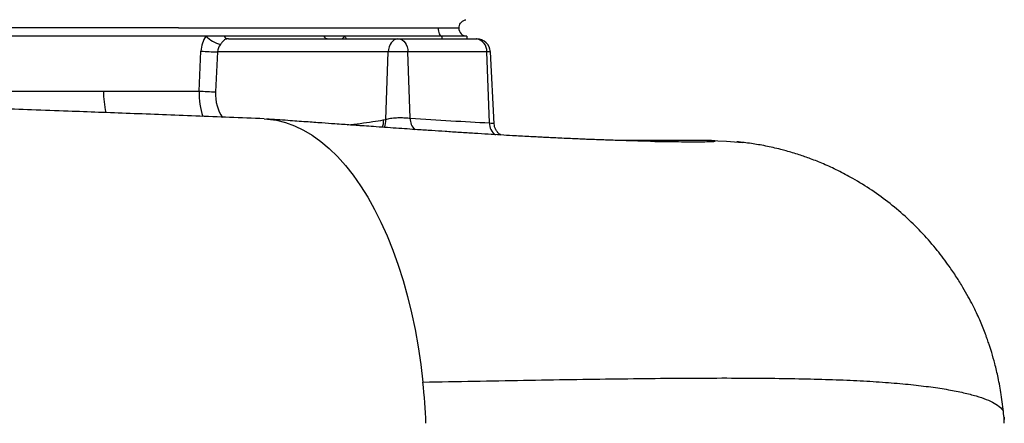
# Model space of a CAD drawing. Header units: millimetres. Extents: x 2416 to 4595, y 822 to 5880.
# Tile 6 of 11: x 3870 to 4588, y 1484 to 1778. Entities that reach past the tile are written whole.
import ezdxf

# ---------------------------------------------------------------- set-up
doc = ezdxf.new("R2010")
doc.units = ezdxf.units.MM
doc.header["$LTSCALE"] = 2

msp = doc.modelspace()

# ---------------------------------------------------------------- linework, layer by layer
at = {"color": 7, "linetype": 'Continuous', "lineweight": 25}
for p, q in [((4005.68, 1766.42), (3684.04, 1766.42)), ((3985.68, 1772.42), (3985.72, 1772.42)), ((3985.72, 1772.42), (4175.04, 1772.42)), ((4019.1, 1766.42), (4005.68, 1766.42)), ((4091.74, 1766.42), (4019.1, 1766.42)), ((4107.01, 1766.42), (4091.74, 1766.42)), ((4178.04, 1766.42), (4107.01, 1766.42)), ((4175.04, 1772.42), (4190.04, 1772.42)), ((4196.04, 1766.42), (4178.04, 1766.42)), ((4196.04, 1766.42), (4196.04, 1764.42)), ((4022.1, 1764.42), (4145.73, 1764.42)), ((4145.73, 1764.42), (4146.43, 1764.42)), ((4146.43, 1764.42), (4203.04, 1764.42)), ((4203.04, 1764.42), (4203.17, 1764.42)), ((4000.76, 1726.42), (4002.12, 1755.46)), ((4014.18, 1754.94), (4012.82, 1725.89)), ((4138.66, 1754.94), (4014.18, 1754.94)), ((4136.84, 1705.75), (4138.66, 1754.94)), ((4153.08, 1754.94), (4138.66, 1754.94)), ((4154.77, 1706.67), (4153.08, 1754.94)), ((4210.48, 1754.94), (4153.08, 1754.94)), ((4212.5, 1703.25), (4210.48, 1754.94)), ((4215.9, 1702.48), (4213.15, 1754.94)), ((3756.06, 1726.4), (3931.04, 1726.42)), ((3931.04, 1726.42), (4000.76, 1726.42)), ((4135.08, 1705.39), (4136.84, 1705.75)), ((4372.72, 1690.42), (4307.06, 1690.42)), ((4587.68, 1488.34), (4587.31, 1491.45)), ((4587.83, 1488.92), (4587.68, 1488.92)), ((4587.83, 1488.92), (4587.83, 1487.13))]:
    msp.add_line(p, q, dxfattribs=at)
at = {"color": 8, "linetype": 'Continuous', "lineweight": 25}
for p, q in [((4178.04, 1764.42), (4178.04, 1766.42)), ((4213.15, 1754.94), (4210.48, 1754.94))]:
    msp.add_line(p, q, dxfattribs=at)
at = {"color": 8, "linetype": 'Continuous', "lineweight": 25, "flags": 128}
msp.add_lwpolyline([(4107.01, 1766.42), (4105.63, 1765.06), (4105.06, 1764.42)], dxfattribs=at)
at = {"color": 7, "linetype": 'Continuous', "lineweight": 25, "flags": 128}
for points in [[(4175.04, 1772.42), (4175.1, 1771.25), (4175.27, 1770.12), (4175.55, 1769.08), (4175.92, 1768.17), (4176.37, 1767.43), (4176.89, 1766.87), (4177.45, 1766.53), (4178.04, 1766.42)], [(4145.73, 1764.42), (4144.39, 1764.24), (4143.11, 1763.71), (4141.91, 1762.84), (4140.86, 1761.67), (4139.98, 1760.24), (4139.3, 1758.6), (4138.86, 1756.82), (4138.66, 1754.94)], [(4146.43, 1764.42), (4147.68, 1764.24), (4148.9, 1763.71), (4150.02, 1762.84), (4151.02, 1761.67), (4151.85, 1760.24), (4152.48, 1758.6), (4152.9, 1756.82), (4153.08, 1754.94)], [(4048.15, 1706.21), (4050.61, 1706.06), (4057.25, 1705.15), (4063.86, 1703.5), (4070.41, 1701.14), (4076.89, 1698.05), (4083.27, 1694.26), (4089.54, 1689.77), (4095.67, 1684.6), (4101.65, 1678.76), (4107.47, 1672.27), (4113.09, 1665.15), (4118.52, 1657.42), (4123.72, 1649.11), (4128.68, 1640.24), (4133.39, 1630.83), (4137.84, 1620.92), (4142.01, 1610.54), (4145.88, 1599.71), (4149.45, 1588.47), (4152.71, 1576.86), (4155.64, 1564.91), (4158.24, 1552.65), (4160.5, 1540.12), (4162.41, 1527.36), (4163.96, 1514.42)], [(4372.72, 1690.42), (4385.26, 1690.05), (4396.9, 1689.03)]]:
    msp.add_lwpolyline(points, dxfattribs=at)
at = {"color": 7, "linetype": 'Continuous', "lineweight": 25}
for centre, radius, start, end in [((4023.53, 1785.66), 26.25, 227.14649, 254.09311), ((4022.47, 1768.22), 3.82, 208.16112, 264.459), ((4095.11, 1768.22), 3.82, 208.16117, 264.45843), ((4196.04, 1772.42), 6, 180, 270), ((4201.65, 1755.67), 8.86, 355.2959, 80.99498), ((4203.17, 1754.42), 10, 3, 90), ((4021.83, 2070.41), 315.56, 266.4192, 268.61135), ((4020.46, 2041.37), 315.57, 266.41923, 268.61134), ((3694.66, 1464.95), 471.9, 2.36461, 6.01743)]:
    msp.add_arc(centre, radius, start, end, dxfattribs=at)
at = {"color": 8, "linetype": 'Continuous', "lineweight": 25}
for centre, radius, start, end in [((3997.47, 1726.09), 66.43, 179.71735, 193.37574), ((4125.47, 1704.78), 11.42, 334.39153, 4.85373), ((4165.18, 1705.95), 10.43, 176.05785, 227.40928), ((4222.5, 1702.81), 10.01, 177.50132, 235.2508)]:
    msp.add_arc(centre, radius, start, end, dxfattribs=at)
at = {"color": 7, "linetype": 'Continuous', "lineweight": 25}
for centre, major_axis, ratio, start_param, end_param in [((4020.03, 1754.42), (0, 20), 0.896575, 0.927295, 1.518436), ((4025.03, 1754.42), (10.86, 0), 0.920773, 2.498092, 3.089233)]:
    msp.add_ellipse(centre, major_axis=major_axis, ratio=ratio, start_param=start_param, end_param=end_param, dxfattribs=at)
at = {"color": 8, "linetype": 'Continuous', "lineweight": 25}
for centre, major_axis, ratio, start_param, end_param in [((4092.67, 1754.42), (0, 20), 0.896575, 5.235988, 5.35589), ((4024.79, 1726.42), (2.2, 35.97), 0.66621, 1.611491, 2.153477), ((4031.85, 1725.89), (2.61, 25.93), 0.728603, 1.644033, 2.446887)]:
    msp.add_ellipse(centre, major_axis=major_axis, ratio=ratio, start_param=start_param, end_param=end_param, dxfattribs=at)
at = {"color": 7, "linetype": 'Continuous', "lineweight": 25}
for points, knots in [([(4190.33, 1772.42), (4190.37, 1773.02), (4190.47, 1774.27), (4191.37, 1776.01), (4192.78, 1777.47), (4194.03, 1777.97), (4194.65, 1778.22)], [0, 0, 0, 0, 0.230799, 0.482504, 0.743655, 1, 1, 1, 1]), ([(4194.65, 1778.22), (4194.73, 1778.25), (4194.89, 1778.29), (4195.08, 1778.34), (4195.21, 1778.37), (4195.29, 1778.39), (4195.33, 1778.4), (4195.32, 1778.41), (4195.32, 1778.41)], [0, 0, 0, 0, 0.234141, 0.447316, 0.63936, 0.810102, 0.959392, 1, 1, 1, 1]), ([(3985.68, 1772.42), (3981.4, 1772.42), (3973.12, 1772.42), (3947.61, 1772.42), (3910.9, 1772.42), (3874.62, 1772.42), (3852.05, 1772.42), (3844.98, 1772.42), (3841.44, 1772.42)], [0, 0, 0, 0, 0.089082, 0.172594, 0.531387, 0.853479, 0.92645, 1, 1, 1, 1]), ([(4022.1, 1764.42), (4021.72, 1764.42), (4021.36, 1764.4), (4020.85, 1764.34), (4020.69, 1764.31), (4020.39, 1764.24), (4020.25, 1764.2), (4019.58, 1763.98), (4019.16, 1763.72), (4018.4, 1763.03), (4018.05, 1762.62), (4017.46, 1761.86), (4017.26, 1761.59), (4016.82, 1761.02), (4016.59, 1760.72), (4016.34, 1760.42)], [0, 0, 0, 0, 0.125, 0.125, 0.1875, 0.1875, 0.25, 0.25, 0.5, 0.5, 0.75, 0.75, 0.875, 0.875, 1, 1, 1, 1]), ([(4048.14, 1706.21), (4039.83, 1706.55), (4023.55, 1707.22), (3998.74, 1708.2), (3974.49, 1709.15), (3950.84, 1710.05), (3927.9, 1710.92), (3904, 1711.81), (3879.35, 1712.71), (3854.22, 1713.63), (3830.69, 1714.48), (3808.85, 1715.26), (3788.75, 1715.97), (3770.44, 1716.62), (3753.95, 1717.2), (3736.73, 1717.81), (3718.5, 1718.45), (3698.96, 1719.14), (3680.42, 1719.79), (3664.15, 1720.35), (3649.48, 1720.87), (3635.44, 1721.36), (3619.77, 1721.91), (3602.2, 1722.52), (3584.32, 1723.15), (3566.42, 1723.77), (3549.49, 1724.37), (3533.21, 1724.94), (3518.53, 1725.46), (3506.29, 1725.89), (3496.27, 1726.24), (3488.29, 1726.52), (3481.58, 1726.76), (3476.15, 1726.95), (3471.59, 1727.11), (3466.08, 1727.3), (3458.45, 1727.57), (3447.9, 1727.95), (3435.26, 1728.4), (3420.6, 1728.92), (3404.01, 1729.51), (3385.41, 1730.17), (3364.85, 1730.91), (3342.48, 1731.71), (3319.19, 1732.55), (3296.02, 1733.38), (3271.61, 1734.26), (3246.52, 1735.17), (3221.18, 1736.11), (3198.06, 1736.97), (3177.14, 1737.77), (3158.36, 1738.51), (3140.52, 1739.23), (3123.01, 1739.95), (3105.06, 1740.73), (3087.15, 1741.53), (3069.32, 1742.38), (3054.07, 1743.15), (3041.01, 1743.85), (3029.99, 1744.47), (3018.88, 1745.15), (3008.71, 1745.82), (2999.6, 1746.47), (2991.59, 1747.1), (2984.3, 1747.74), (2977.67, 1748.41), (2973.94, 1748.93), (2972.01, 1749.19)], [0, 0, 0, 0, 0.022856, 0.044741, 0.065683, 0.085699, 0.1048, 0.122988, 0.144608, 0.164776, 0.183488, 0.20074, 0.216529, 0.230852, 0.243707, 0.255096, 0.27103, 0.286147, 0.300483, 0.314035, 0.323844, 0.334465, 0.346562, 0.360133, 0.375175, 0.388029, 0.401709, 0.414579, 0.426016, 0.436021, 0.443266, 0.449515, 0.454769, 0.459026, 0.462287, 0.465464, 0.471973, 0.480342, 0.490577, 0.502274, 0.515733, 0.530962, 0.547971, 0.56677, 0.587192, 0.60734, 0.626701, 0.65126, 0.67431, 0.695792, 0.715688, 0.734003, 0.750752, 0.769251, 0.7882, 0.807897, 0.828335, 0.849522, 0.863208, 0.87807, 0.894389, 0.912194, 0.927543, 0.943922, 0.961401, 0.980081, 1, 1, 1, 1]), ([(4330.6, 1689.85), (4329.53, 1689.87), (4327.37, 1689.9), (4322.29, 1690), (4315.8, 1690.16), (4309.13, 1690.35), (4302.95, 1690.54), (4297.15, 1690.74), (4291.72, 1690.93), (4286.84, 1691.12), (4282.06, 1691.31), (4277.1, 1691.52), (4271.48, 1691.76), (4265.54, 1692.03), (4259.85, 1692.31), (4255, 1692.55), (4250.7, 1692.77), (4246.25, 1693), (4241.02, 1693.28), (4235.26, 1693.59), (4228.43, 1693.97), (4220.63, 1694.43), (4211.38, 1694.98), (4201.42, 1695.59), (4190.95, 1696.25), (4180.54, 1696.92), (4170.32, 1697.6), (4161.07, 1698.22), (4152.41, 1698.81), (4144.37, 1699.36), (4136.19, 1699.93), (4128.43, 1700.47), (4122.51, 1700.89), (4118.29, 1701.18), (4114.98, 1701.42), (4110.9, 1701.71), (4105.72, 1702.08), (4098.73, 1702.58), (4089.65, 1703.23), (4078.22, 1704.05), (4064.85, 1705.02), (4055.2, 1705.73), (4050.06, 1706.1)], [0, 0, 0, 0, 0.035224, 0.070737, 0.106659, 0.140078, 0.169572, 0.195353, 0.220459, 0.246019, 0.266322, 0.288653, 0.313029, 0.339053, 0.362264, 0.381442, 0.39602, 0.412182, 0.432087, 0.454276, 0.474817, 0.504838, 0.53566, 0.568315, 0.60271, 0.635742, 0.665604, 0.696241, 0.718734, 0.742068, 0.766255, 0.789138, 0.808143, 0.816167, 0.82451, 0.835744, 0.849963, 0.8672, 0.893046, 0.923749, 0.959392, 1, 1, 1, 1]), ([(4135.08, 1705.39), (4135.08, 1705.34), (4135.12, 1704.59), (4135.04, 1702.79), (4134.76, 1700.92), (4134.25, 1700.1), (4134.23, 1700.06)], [0, 0, 0, 0, 0.028763, 0.39004, 0.970088, 1, 1, 1, 1]), ([(4136.84, 1705.75), (4137.38, 1705.92), (4139, 1706.42), (4142.37, 1706.93), (4146.78, 1707.13), (4151.2, 1707.01), (4153.58, 1706.78), (4154.77, 1706.67)], [0, 0, 0, 0, 0.112535, 0.334894, 0.556251, 0.777936, 1, 1, 1, 1]), ([(4154.77, 1706.67), (4164.78, 1706.03), (4184.82, 1704.75), (4203.26, 1703.75), (4212.5, 1703.25)], [0, 0, 0, 0, 0.499208, 1, 1, 1, 1]), ([(4220.93, 1694.41), (4220.54, 1694.63), (4219.62, 1695.17), (4218.24, 1696.49), (4216.99, 1698.29), (4216.13, 1700.35), (4216, 1701.81), (4215.93, 1702.49)], [0, 0, 0, 0, 0.144143, 0.345863, 0.567053, 0.797777, 1, 1, 1, 1]), ([(4329.92, 1689.87), (4330.43, 1689.86), (4335.37, 1689.76), (4343.04, 1689.65), (4352.87, 1689.54), (4361.36, 1689.5), (4368.39, 1689.53), (4373.54, 1689.63), (4376.52, 1689.78), (4377.34, 1689.97), (4376.26, 1690.19), (4373.91, 1690.34), (4372.72, 1690.42)], [0, 0, 0, 0, 0.0108725, 0.1053291, 0.2005216, 0.2964546, 0.4116108, 0.5277463, 0.6447445, 0.7625153, 0.8809793, 1, 1, 1, 1]), ([(4587.33, 1491.11), (4586.82, 1495.86), (4585.85, 1504.77), (4583.55, 1517.02), (4581.14, 1527.21), (4578.88, 1535.22), (4577.04, 1541.03), (4575.71, 1544.92), (4574.72, 1547.68), (4573.53, 1550.89), (4571.89, 1555.07), (4569.76, 1560.12), (4567.48, 1565.11), (4564.87, 1570.41), (4561.54, 1576.72), (4557.59, 1583.62), (4552.92, 1591.15), (4546.74, 1600.26), (4538.65, 1610.93), (4528.51, 1622.6), (4517.05, 1634), (4504.61, 1644.62), (4491.36, 1654.31), (4478.56, 1662.24), (4466.71, 1668.52), (4456.42, 1673.25), (4446.99, 1677.02), (4439.41, 1679.67), (4433.49, 1681.51), (4429.04, 1682.78), (4423.99, 1684.11), (4418.65, 1685.39), (4413.29, 1686.52), (4408.11, 1687.47), (4403.01, 1688.28), (4397.81, 1688.96), (4394.5, 1689.29), (4392.72, 1689.47)], [0, 0, 0, 0, 0.042636, 0.079874, 0.111146, 0.136012, 0.154152, 0.165354, 0.172472, 0.179659, 0.194754, 0.211509, 0.230527, 0.251415, 0.273475, 0.297148, 0.322818, 0.350797, 0.392107, 0.43791, 0.484878, 0.532185, 0.579664, 0.627141, 0.662642, 0.695903, 0.725344, 0.751068, 0.766211, 0.77979, 0.792153, 0.812484, 0.83745, 0.868259, 0.905474, 0.949351, 1, 1, 1, 1]), ([(4163.96, 1514.42), (4176.46, 1514.65), (4201.45, 1515.1), (4237.44, 1515.76), (4272.2, 1516.35), (4305.52, 1516.84), (4337.36, 1517.21), (4367.61, 1517.41), (4395.41, 1517.43), (4420.84, 1517.24), (4443.98, 1516.84), (4465.53, 1516.21), (4485.42, 1515.31), (4503.58, 1514.12), (4519.96, 1512.65), (4534.55, 1510.91), (4547.34, 1508.93), (4558.33, 1506.75), (4567.55, 1504.37), (4574.99, 1501.83), (4581.07, 1499), (4585.23, 1495.86), (4587.26, 1493.27), (4587.11, 1491.79), (4587.08, 1491.47)], [0, 0, 0, 0, 0.049555, 0.099045, 0.148436, 0.197709, 0.246856, 0.295885, 0.344808, 0.38958, 0.434301, 0.478998, 0.523683, 0.568352, 0.613007, 0.657655, 0.702302, 0.746943, 0.791576, 0.836196, 0.880795, 0.933317, 0.985813, 1, 1, 1, 1]), ([(4587.83, 1487.13), (4587.78, 1487.56), (4587.69, 1488.42), (4587.63, 1489.06), (4587.67, 1488.81), (4587.68, 1488.75)], [0, 0, 0, 0, 0.430054, 0.872573, 1, 1, 1, 1]), ([(4587.83, 1484.44), (4587.83, 1485.06), (4587.83, 1485.59), (4587.83, 1486.48), (4587.83, 1486.84), (4587.83, 1487.13)], [0, 0, 0, 0, 0.5, 0.5, 1, 1, 1, 1])]:
    msp.add_open_spline(points, degree=3, knots=knots, dxfattribs=at)
at = {"color": 8, "linetype": 'Continuous', "lineweight": 25}
for points, knots in [([(4109.06, 1701.84), (4115.19, 1702.54), (4123.86, 1703.54), (4132.53, 1704.97), (4135.08, 1705.39)], [0, 0, 0, 0, 0.705582, 1, 1, 1, 1]), ([(4212.5, 1703.25), (4213.37, 1703.15), (4215.11, 1702.95), (4215.97, 1702.7), (4215.86, 1702.51), (4215.84, 1702.48)], [0, 0, 0, 0, 0.46354, 0.927777, 1, 1, 1, 1])]:
    msp.add_open_spline(points, degree=3, knots=knots, dxfattribs=at)

doc.saveas('drawing.dxf')
